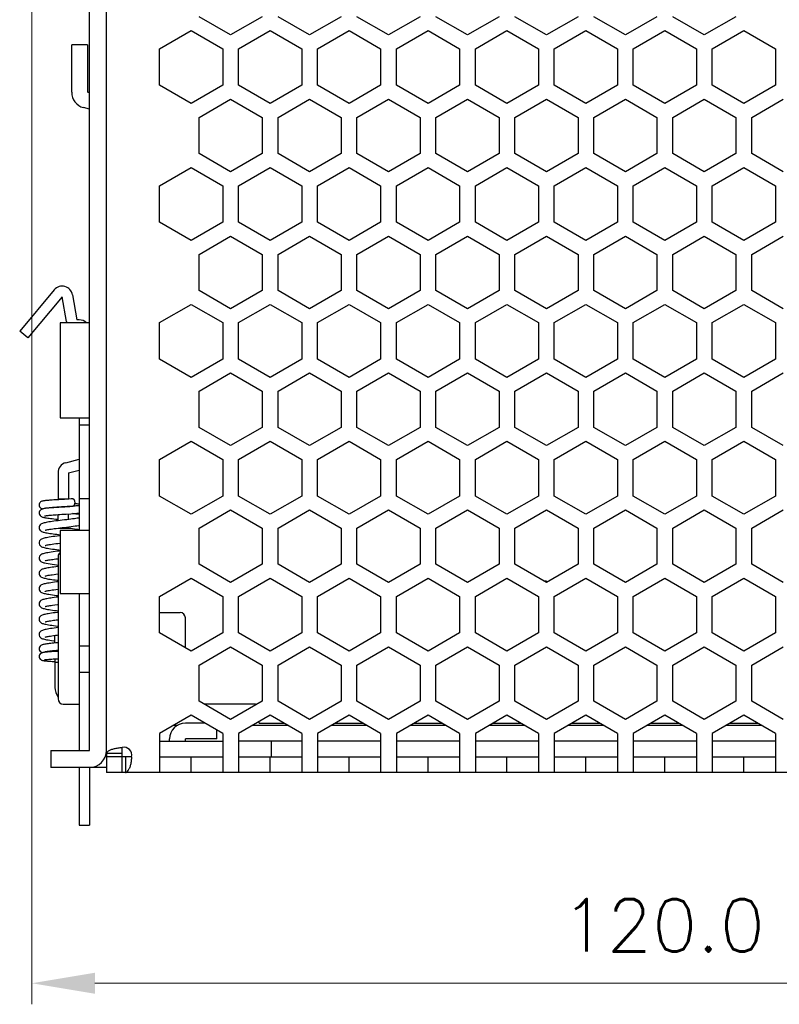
# Model space of a CAD drawing. Header units: millimetres. Extents: x 0 to 420, y 0 to 297.
# Tile 2 of 6: x 149 to 221, y 66 to 159. Entities that reach past the tile are written whole.
import ezdxf

# ---------------------------------------------------------------- set-up
doc = ezdxf.new("R2010")
doc.units = ezdxf.units.MM
doc.layers.get('Defpoints').update_dxf_attribs({"linetype": 'CONTINUOUS', "lineweight": 13})
doc.layers.add('Dimension', color=2, linetype='CONTINUOUS', lineweight=9)
doc.layers.add('Line', color=3, linetype='CONTINUOUS', lineweight=25)
doc.styles.get("Standard").update_dxf_attribs({"font": 'romans.shx'})
doc.dimstyles.new('yutana', dxfattribs={"dimtxt": 3.5, "dimasz": 3, "dimexe": 1, "dimexo": 0.6, "dimgap": 1.5, "dimtad": 1, "dimdec": 1, "dimzin": 0, "dimdsep": 46, "dimtxsty": 'Standard', "dimcen": 0, "dimadec": 0, "dimazin": 0, "dimtp": 0.01, "dimtm": 0.01, "dimtfac": 1, "dimtdec": 1, "dimtmove": 0, "dimatfit": 3, "dimfxl": 1, "dimtolj": 1, "dimtzin": 0, "dimlwd": 0, "dimlwe": 0, "dimarcsym": 0})

# ---------------------------------------------------------------- blocks, each defined once
blk = doc.blocks.new('*D5')
at = {"layer": 'Defpoints', "color": 0, "ltscale": 5}
for p in [(150, 164.7), (270, 105.5), (270, 68)]:
    blk.add_point(p, dxfattribs=at)
at = {"layer": 'Dimension', "color": 0, "lineweight": 0, "ltscale": 5}
for p, q in [((150, 163.5), (150, 66)), ((270, 104.3), (270, 66)), ((156, 68), (264, 68))]:
    blk.add_line(p, q, dxfattribs=at)
at = {"layer": 'Dimension', "color": 0, "ltscale": 5}
for points in [[(156, 69), (156, 67), (150, 68)], [(264, 69), (264, 67), (270, 68)]]:
    blk.add_solid(points, dxfattribs=at)
at = {"layer": 'Dimension', "color": 0, "ltscale": 5, "insert": (210, 73.5), "char_height": 5, "attachment_point": 5}
blk.add_mtext('\\A1;120.0', dxfattribs=at)

msp = doc.modelspace()

# ---------------------------------------------------------------- linework, layer by layer
at = {"layer": 'Line', "color": 7}
for p, q in [((157.1, 90.1), (157.1, 209)), ((155.5, 90.1), (155.5, 166)), ((168.9, 158.05), (165.9, 159.782)), ((171.9, 159.782), (168.9, 158.05)), ((176.4, 158.05), (173.4, 159.782)), ((179.4, 159.782), (176.4, 158.05)), ((183.9, 158.05), (180.9, 159.782)), ((186.9, 159.782), (183.9, 158.05)), ((191.4, 158.05), (188.4, 159.782)), ((194.4, 159.782), (191.4, 158.05)), ((198.9, 158.05), (195.9, 159.782)), ((201.9, 159.782), (198.9, 158.05)), ((206.4, 158.05), (203.4, 159.782)), ((209.4, 159.782), (206.4, 158.05)), ((213.9, 158.05), (210.9, 159.782)), ((216.9, 159.782), (213.9, 158.05)), ((162.15, 156.732), (165.15, 158.464)), ((165.15, 158.464), (168.15, 156.732)), ((169.65, 156.732), (172.65, 158.464)), ((172.65, 158.464), (175.65, 156.732)), ((177.15, 156.732), (180.15, 158.464)), ((180.15, 158.464), (183.15, 156.732)), ((184.65, 156.732), (187.65, 158.464)), ((187.65, 158.464), (190.65, 156.732)), ((192.15, 156.732), (195.15, 158.464)), ((195.15, 158.464), (198.15, 156.732)), ((199.65, 156.732), (202.65, 158.464)), ((202.65, 158.464), (205.65, 156.732)), ((207.15, 156.732), (210.15, 158.464)), ((210.15, 158.464), (213.15, 156.732)), ((214.65, 156.732), (217.65, 158.464)), ((217.65, 158.464), (220.65, 156.732)), ((155.299, 157.104), (153.799, 157.104)), ((153.799, 152.604), (153.799, 157.104)), ((155.299, 157.104), (155.299, 152.604)), ((162.15, 153.268), (162.15, 156.732)), ((168.15, 156.732), (168.15, 153.268)), ((169.65, 153.268), (169.65, 156.732)), ((175.65, 156.732), (175.65, 153.268)), ((177.15, 153.268), (177.15, 156.732)), ((183.15, 156.732), (183.15, 153.268)), ((184.65, 153.268), (184.65, 156.732)), ((190.65, 156.732), (190.65, 153.268)), ((192.15, 153.268), (192.15, 156.732)), ((198.15, 156.732), (198.15, 153.268)), ((199.65, 153.268), (199.65, 156.732)), ((205.65, 156.732), (205.65, 153.268)), ((207.15, 153.268), (207.15, 156.732)), ((213.15, 156.732), (213.15, 153.268)), ((214.65, 153.268), (214.65, 156.732)), ((220.65, 156.732), (220.65, 153.268)), ((155.5, 152.551), (155.299, 152.604)), ((165.15, 151.536), (162.15, 153.268)), ((168.15, 153.268), (165.15, 151.536)), ((172.65, 151.536), (169.65, 153.268)), ((175.65, 153.268), (172.65, 151.536)), ((180.15, 151.536), (177.15, 153.268)), ((183.15, 153.268), (180.15, 151.536)), ((187.65, 151.536), (184.65, 153.268)), ((190.65, 153.268), (187.65, 151.536)), ((195.15, 151.536), (192.15, 153.268)), ((198.15, 153.268), (195.15, 151.536)), ((202.65, 151.536), (199.65, 153.268)), ((205.65, 153.268), (202.65, 151.536)), ((210.15, 151.536), (207.15, 153.268)), ((213.15, 153.268), (210.15, 151.536)), ((217.65, 151.536), (214.65, 153.268)), ((220.65, 153.268), (217.65, 151.536)), ((165.9, 150.218), (168.9, 151.95)), ((168.9, 151.95), (171.9, 150.218)), ((173.4, 150.218), (176.4, 151.95)), ((176.4, 151.95), (179.4, 150.218)), ((180.9, 150.218), (183.9, 151.95)), ((183.9, 151.95), (186.9, 150.218)), ((188.4, 150.218), (191.4, 151.95)), ((191.4, 151.95), (194.4, 150.218)), ((195.9, 150.218), (198.9, 151.95)), ((198.9, 151.95), (201.9, 150.218)), ((203.4, 150.218), (206.4, 151.95)), ((206.4, 151.95), (209.4, 150.218)), ((210.9, 150.218), (213.9, 151.95)), ((213.9, 151.95), (216.9, 150.218)), ((218.4, 150.218), (221.4, 151.95)), ((155.5, 150.998), (154.911, 151.155)), ((165.9, 146.782), (165.9, 150.218)), ((171.9, 150.218), (171.9, 146.782)), ((173.4, 146.782), (173.4, 150.218)), ((179.4, 150.218), (179.4, 146.782)), ((180.9, 146.782), (180.9, 150.218)), ((186.9, 150.218), (186.9, 146.782)), ((188.4, 146.782), (188.4, 150.218)), ((194.4, 150.218), (194.4, 146.782)), ((195.9, 146.782), (195.9, 150.218)), ((201.9, 150.218), (201.9, 146.782)), ((203.4, 146.782), (203.4, 150.218)), ((209.4, 150.218), (209.4, 146.782)), ((210.9, 146.782), (210.9, 150.218)), ((216.9, 150.218), (216.9, 146.782)), ((218.4, 146.782), (218.4, 150.218)), ((168.9, 145.05), (165.9, 146.782)), ((171.9, 146.782), (168.9, 145.05)), ((176.4, 145.05), (173.4, 146.782)), ((179.4, 146.782), (176.4, 145.05)), ((183.9, 145.05), (180.9, 146.782)), ((186.9, 146.782), (183.9, 145.05)), ((191.4, 145.05), (188.4, 146.782)), ((194.4, 146.782), (191.4, 145.05)), ((198.9, 145.05), (195.9, 146.782)), ((201.9, 146.782), (198.9, 145.05)), ((206.4, 145.05), (203.4, 146.782)), ((209.4, 146.782), (206.4, 145.05)), ((213.9, 145.05), (210.9, 146.782)), ((216.9, 146.782), (213.9, 145.05)), ((221.4, 145.05), (218.4, 146.782)), ((162.15, 143.732), (165.15, 145.464)), ((165.15, 145.464), (168.15, 143.732)), ((169.65, 143.732), (172.65, 145.464)), ((172.65, 145.464), (175.65, 143.732)), ((177.15, 143.732), (180.15, 145.464)), ((180.15, 145.464), (183.15, 143.732)), ((184.65, 143.732), (187.65, 145.464)), ((187.65, 145.464), (190.65, 143.732)), ((192.15, 143.732), (195.15, 145.464)), ((195.15, 145.464), (198.15, 143.732)), ((199.65, 143.732), (202.65, 145.464)), ((202.65, 145.464), (205.65, 143.732)), ((207.15, 143.732), (210.15, 145.464)), ((210.15, 145.464), (213.15, 143.732)), ((214.65, 143.732), (217.65, 145.464)), ((217.65, 145.464), (220.65, 143.732)), ((162.15, 140.268), (162.15, 143.732)), ((168.15, 143.732), (168.15, 140.268)), ((169.65, 140.268), (169.65, 143.732)), ((175.65, 143.732), (175.65, 140.268)), ((177.15, 140.268), (177.15, 143.732)), ((183.15, 143.732), (183.15, 140.268)), ((184.65, 140.268), (184.65, 143.732)), ((190.65, 143.732), (190.65, 140.268)), ((192.15, 140.268), (192.15, 143.732)), ((198.15, 143.732), (198.15, 140.268)), ((199.65, 140.268), (199.65, 143.732)), ((205.65, 143.732), (205.65, 140.268)), ((207.15, 140.268), (207.15, 143.732)), ((213.15, 143.732), (213.15, 140.268)), ((214.65, 140.268), (214.65, 143.732)), ((220.65, 143.732), (220.65, 140.268)), ((165.15, 138.536), (162.15, 140.268)), ((168.15, 140.268), (165.15, 138.536)), ((172.65, 138.536), (169.65, 140.268)), ((175.65, 140.268), (172.65, 138.536)), ((180.15, 138.536), (177.15, 140.268)), ((183.15, 140.268), (180.15, 138.536)), ((187.65, 138.536), (184.65, 140.268)), ((190.65, 140.268), (187.65, 138.536)), ((195.15, 138.536), (192.15, 140.268)), ((198.15, 140.268), (195.15, 138.536)), ((202.65, 138.536), (199.65, 140.268)), ((205.65, 140.268), (202.65, 138.536)), ((210.15, 138.536), (207.15, 140.268)), ((213.15, 140.268), (210.15, 138.536)), ((217.65, 138.536), (214.65, 140.268)), ((220.65, 140.268), (217.65, 138.536)), ((165.9, 137.218), (168.9, 138.95)), ((168.9, 138.95), (171.9, 137.218)), ((173.4, 137.218), (176.4, 138.95)), ((176.4, 138.95), (179.4, 137.218)), ((180.9, 137.218), (183.9, 138.95)), ((183.9, 138.95), (186.9, 137.218)), ((188.4, 137.218), (191.4, 138.95)), ((191.4, 138.95), (194.4, 137.218)), ((195.9, 137.218), (198.9, 138.95)), ((198.9, 138.95), (201.9, 137.218)), ((203.4, 137.218), (206.4, 138.95)), ((206.4, 138.95), (209.4, 137.218)), ((210.9, 137.218), (213.9, 138.95)), ((213.9, 138.95), (216.9, 137.218)), ((218.4, 137.218), (221.4, 138.95)), ((165.9, 133.782), (165.9, 137.218)), ((171.9, 137.218), (171.9, 133.782)), ((173.4, 133.782), (173.4, 137.218)), ((179.4, 137.218), (179.4, 133.782)), ((180.9, 133.782), (180.9, 137.218)), ((186.9, 137.218), (186.9, 133.782)), ((188.4, 133.782), (188.4, 137.218)), ((194.4, 137.218), (194.4, 133.782)), ((195.9, 133.782), (195.9, 137.218)), ((201.9, 137.218), (201.9, 133.782)), ((203.4, 133.782), (203.4, 137.218)), ((209.4, 137.218), (209.4, 133.782)), ((210.9, 133.782), (210.9, 137.218)), ((216.9, 137.218), (216.9, 133.782)), ((218.4, 133.782), (218.4, 137.218)), ((152.13, 133.839), (148.856, 129.937)), ((168.9, 132.05), (165.9, 133.782)), ((171.9, 133.782), (168.9, 132.05)), ((176.4, 132.05), (173.4, 133.782)), ((179.4, 133.782), (176.4, 132.05)), ((183.9, 132.05), (180.9, 133.782)), ((186.9, 133.782), (183.9, 132.05)), ((191.4, 132.05), (188.4, 133.782)), ((194.4, 133.782), (191.4, 132.05)), ((198.9, 132.05), (195.9, 133.782)), ((201.9, 133.782), (198.9, 132.05)), ((206.4, 132.05), (203.4, 133.782)), ((209.4, 133.782), (206.4, 132.05)), ((213.9, 132.05), (210.9, 133.782)), ((216.9, 133.782), (213.9, 132.05)), ((221.4, 132.05), (218.4, 133.782)), ((152.896, 133.197), (149.622, 129.294)), ((153.314, 130.826), (152.896, 133.197)), ((153.881, 133.37), (154.299, 131)), ((162.15, 130.732), (165.15, 132.464)), ((165.15, 132.464), (168.15, 130.732)), ((169.65, 130.732), (172.65, 132.464)), ((172.65, 132.464), (175.65, 130.732)), ((177.15, 130.732), (180.15, 132.464)), ((180.15, 132.464), (183.15, 130.732)), ((184.65, 130.732), (187.65, 132.464)), ((187.65, 132.464), (190.65, 130.732)), ((192.15, 130.732), (195.15, 132.464)), ((195.15, 132.464), (198.15, 130.732)), ((199.65, 130.732), (202.65, 132.464)), ((202.65, 132.464), (205.65, 130.732)), ((207.15, 130.732), (210.15, 132.464)), ((210.15, 132.464), (213.15, 130.732)), ((214.65, 130.732), (217.65, 132.464)), ((217.65, 132.464), (220.65, 130.732)), ((154.5, 131), (154.299, 131)), ((155.5, 130.7), (152.7, 130.7)), ((152.7, 130.7), (152.7, 121.7)), ((162.15, 127.268), (162.15, 130.732)), ((168.15, 130.732), (168.15, 127.268)), ((169.65, 127.268), (169.65, 130.732)), ((175.65, 130.732), (175.65, 127.268)), ((177.15, 127.268), (177.15, 130.732)), ((183.15, 130.732), (183.15, 127.268)), ((184.65, 127.268), (184.65, 130.732)), ((190.65, 130.732), (190.65, 127.268)), ((192.15, 127.268), (192.15, 130.732)), ((198.15, 130.732), (198.15, 127.268)), ((199.65, 127.268), (199.65, 130.732)), ((205.65, 130.732), (205.65, 127.268)), ((207.15, 127.268), (207.15, 130.732)), ((213.15, 130.732), (213.15, 127.268)), ((214.65, 127.268), (214.65, 130.732)), ((220.65, 130.732), (220.65, 127.268)), ((149.622, 129.294), (148.856, 129.937)), ((165.15, 125.536), (162.15, 127.268)), ((168.15, 127.268), (165.15, 125.536)), ((172.65, 125.536), (169.65, 127.268)), ((175.65, 127.268), (172.65, 125.536)), ((180.15, 125.536), (177.15, 127.268)), ((183.15, 127.268), (180.15, 125.536)), ((187.65, 125.536), (184.65, 127.268)), ((190.65, 127.268), (187.65, 125.536)), ((195.15, 125.536), (192.15, 127.268)), ((198.15, 127.268), (195.15, 125.536)), ((202.65, 125.536), (199.65, 127.268)), ((205.65, 127.268), (202.65, 125.536)), ((210.15, 125.536), (207.15, 127.268)), ((213.15, 127.268), (210.15, 125.536)), ((217.65, 125.536), (214.65, 127.268)), ((220.65, 127.268), (217.65, 125.536)), ((165.9, 124.218), (168.9, 125.95)), ((168.9, 125.95), (171.9, 124.218)), ((173.4, 124.218), (176.4, 125.95)), ((176.4, 125.95), (179.4, 124.218)), ((180.9, 124.218), (183.9, 125.95)), ((183.9, 125.95), (186.9, 124.218)), ((188.4, 124.218), (191.4, 125.95)), ((191.4, 125.95), (194.4, 124.218)), ((195.9, 124.218), (198.9, 125.95)), ((198.9, 125.95), (201.9, 124.218)), ((203.4, 124.218), (206.4, 125.95)), ((206.4, 125.95), (209.4, 124.218)), ((210.9, 124.218), (213.9, 125.95)), ((213.9, 125.95), (216.9, 124.218)), ((218.4, 124.218), (221.4, 125.95)), ((165.9, 120.782), (165.9, 124.218)), ((171.9, 124.218), (171.9, 120.782)), ((173.4, 120.782), (173.4, 124.218)), ((179.4, 124.218), (179.4, 120.782)), ((180.9, 120.782), (180.9, 124.218)), ((186.9, 124.218), (186.9, 120.782)), ((188.4, 120.782), (188.4, 124.218)), ((194.4, 124.218), (194.4, 120.782)), ((195.9, 120.782), (195.9, 124.218)), ((201.9, 124.218), (201.9, 120.782)), ((203.4, 120.782), (203.4, 124.218)), ((209.4, 124.218), (209.4, 120.782)), ((210.9, 120.782), (210.9, 124.218)), ((216.9, 124.218), (216.9, 120.782)), ((218.4, 120.782), (218.4, 124.218)), ((152.7, 121.7), (155.5, 121.7)), ((154.5, 121.7), (154.5, 111)), ((155.5, 121), (154.5, 121)), ((168.9, 119.05), (165.9, 120.782)), ((171.9, 120.782), (168.9, 119.05)), ((176.4, 119.05), (173.4, 120.782)), ((179.4, 120.782), (176.4, 119.05)), ((183.9, 119.05), (180.9, 120.782)), ((186.9, 120.782), (183.9, 119.05)), ((191.4, 119.05), (188.4, 120.782)), ((194.4, 120.782), (191.4, 119.05)), ((198.9, 119.05), (195.9, 120.782)), ((201.9, 120.782), (198.9, 119.05)), ((206.4, 119.05), (203.4, 120.782)), ((209.4, 120.782), (206.4, 119.05)), ((213.9, 119.05), (210.9, 120.782)), ((216.9, 120.782), (213.9, 119.05)), ((221.4, 119.05), (218.4, 120.782)), ((162.15, 117.732), (165.15, 119.464)), ((165.15, 119.464), (168.15, 117.732)), ((169.65, 117.732), (172.65, 119.464)), ((172.65, 119.464), (175.65, 117.732)), ((177.15, 117.732), (180.15, 119.464)), ((180.15, 119.464), (183.15, 117.732)), ((184.65, 117.732), (187.65, 119.464)), ((187.65, 119.464), (190.65, 117.732)), ((192.15, 117.732), (195.15, 119.464)), ((195.15, 119.464), (198.15, 117.732)), ((199.65, 117.732), (202.65, 119.464)), ((202.65, 119.464), (205.65, 117.732)), ((207.15, 117.732), (210.15, 119.464)), ((210.15, 119.464), (213.15, 117.732)), ((214.65, 117.732), (217.65, 119.464)), ((217.65, 119.464), (220.65, 117.732)), ((153.239, 117.429), (154.5, 117.767)), ((162.15, 114.268), (162.15, 117.732)), ((168.15, 117.732), (168.15, 114.268)), ((169.65, 114.268), (169.65, 117.732)), ((175.65, 117.732), (175.65, 114.268)), ((177.15, 114.268), (177.15, 117.732)), ((183.15, 117.732), (183.15, 114.268)), ((184.65, 114.268), (184.65, 117.732)), ((190.65, 117.732), (190.65, 114.268)), ((192.15, 114.268), (192.15, 117.732)), ((198.15, 117.732), (198.15, 114.268)), ((199.65, 114.268), (199.65, 117.732)), ((205.65, 117.732), (205.65, 114.268)), ((207.15, 114.268), (207.15, 117.732)), ((213.15, 117.732), (213.15, 114.268)), ((214.65, 114.268), (214.65, 117.732)), ((220.65, 117.732), (220.65, 114.268)), ((152.498, 116.464), (152.498, 113.916)), ((153.498, 116.464), (154.5, 116.732)), ((153.498, 116.464), (153.498, 113.974)), ((165.15, 112.536), (162.15, 114.268)), ((168.15, 114.268), (165.15, 112.536)), ((172.65, 112.536), (169.65, 114.268)), ((175.65, 114.268), (172.65, 112.536)), ((180.15, 112.536), (177.15, 114.268)), ((183.15, 114.268), (180.15, 112.536)), ((187.65, 112.536), (184.65, 114.268)), ((190.65, 114.268), (187.65, 112.536)), ((195.15, 112.536), (192.15, 114.268)), ((198.15, 114.268), (195.15, 112.536)), ((202.65, 112.536), (199.65, 114.268)), ((205.65, 114.268), (202.65, 112.536)), ((210.15, 112.536), (207.15, 114.268)), ((213.15, 114.268), (210.15, 112.536)), ((217.65, 112.536), (214.65, 114.268)), ((220.65, 114.268), (217.65, 112.536)), ((152.498, 114.001), (153.498, 114.001)), ((152.498, 113.208), (152.498, 113.216)), ((153.466, 113.272), (153.625, 113.282)), ((153.625, 113.282), (153.786, 113.291)), ((153.915, 113.3), (153.65, 113.283)), ((153.786, 113.291), (153.925, 113.3)), ((155.5, 114), (154.5, 114)), ((152.328, 112.496), (152.498, 112.508)), ((152.498, 111.921), (152.498, 112.508)), ((153.498, 112.041), (153.498, 112.573)), ((153.719, 112.587), (153.925, 112.6)), ((154.029, 112.578), (153.885, 112.598)), ((165.9, 111.218), (168.9, 112.95)), ((168.9, 112.95), (171.9, 111.218)), ((173.4, 111.218), (176.4, 112.95)), ((176.4, 112.95), (179.4, 111.218)), ((180.9, 111.218), (183.9, 112.95)), ((183.9, 112.95), (186.9, 111.218)), ((188.4, 111.218), (191.4, 112.95)), ((191.4, 112.95), (194.4, 111.218)), ((195.9, 111.218), (198.9, 112.95)), ((198.9, 112.95), (201.9, 111.218)), ((203.4, 111.218), (206.4, 112.95)), ((206.4, 112.95), (209.4, 111.218)), ((210.9, 111.218), (213.9, 112.95)), ((213.9, 112.95), (216.9, 111.218)), ((218.4, 111.218), (221.4, 112.95)), ((152.498, 111.921), (152.296, 111.896)), ((153.498, 111.34), (153.498, 111.201)), ((152.311, 111.197), (152.496, 111.22)), ((152.498, 111.201), (152.498, 111.221)), ((152.498, 111.201), (153.498, 111.201)), ((155.5, 111), (152.7, 111)), ((152.7, 111), (152.7, 105)), ((153.518, 111.194), (153.497, 111.196)), ((154.227, 111.1), (154.059, 111.124)), ((154.384, 111.076), (154.227, 111.1)), ((154.5, 111.056), (154.384, 111.076)), ((165.9, 107.782), (165.9, 111.218)), ((171.9, 111.218), (171.9, 107.782)), ((173.4, 107.782), (173.4, 111.218)), ((179.4, 111.218), (179.4, 107.782)), ((180.9, 107.782), (180.9, 111.218)), ((186.9, 111.218), (186.9, 107.782)), ((188.4, 107.782), (188.4, 111.218)), ((194.4, 111.218), (194.4, 107.782)), ((195.9, 107.782), (195.9, 111.218)), ((201.9, 111.218), (201.9, 107.782)), ((203.4, 107.782), (203.4, 111.218)), ((209.4, 111.218), (209.4, 107.782)), ((210.9, 107.782), (210.9, 111.218)), ((216.9, 111.218), (216.9, 107.782)), ((218.4, 107.782), (218.4, 111.218)), ((152.5, 108.5), (152.5, 95)), ((168.9, 106.05), (165.9, 107.782)), ((171.9, 107.782), (168.9, 106.05)), ((176.4, 106.05), (173.4, 107.782)), ((179.4, 107.782), (176.4, 106.05)), ((183.9, 106.05), (180.9, 107.782)), ((186.9, 107.782), (183.9, 106.05)), ((191.4, 106.05), (188.4, 107.782)), ((194.4, 107.782), (191.4, 106.05)), ((198.9, 106.05), (195.9, 107.782)), ((201.9, 107.782), (198.9, 106.05)), ((206.4, 106.05), (203.4, 107.782)), ((209.4, 107.782), (206.4, 106.05)), ((213.9, 106.05), (210.9, 107.782)), ((216.9, 107.782), (213.9, 106.05)), ((221.4, 106.05), (218.4, 107.782)), ((152.3, 106.846), (152.5, 106.871)), ((162.15, 104.732), (165.15, 106.464)), ((165.15, 106.464), (168.15, 104.732)), ((169.65, 104.732), (172.65, 106.464)), ((172.65, 106.464), (175.65, 104.732)), ((177.15, 104.732), (180.15, 106.464)), ((180.15, 106.464), (183.15, 104.732)), ((184.65, 104.732), (187.65, 106.464)), ((187.65, 106.464), (190.65, 104.732)), ((192.15, 104.732), (195.15, 106.464)), ((195.15, 106.464), (198.15, 104.732)), ((199.65, 104.732), (202.65, 106.464)), ((202.65, 106.464), (205.65, 104.732)), ((207.15, 104.732), (210.15, 106.464)), ((210.15, 106.464), (213.15, 104.732)), ((214.65, 104.732), (217.65, 106.464)), ((217.65, 106.464), (220.65, 104.732)), ((152.7, 105), (155.5, 105)), ((154.5, 105), (154.5, 90.1)), ((162.15, 101.268), (162.15, 104.732)), ((168.15, 104.732), (168.15, 101.268)), ((169.65, 101.268), (169.65, 104.732)), ((175.65, 104.732), (175.65, 101.268)), ((177.15, 101.268), (177.15, 104.732)), ((183.15, 104.732), (183.15, 101.268)), ((184.65, 101.268), (184.65, 104.732)), ((190.65, 104.732), (190.65, 101.268)), ((192.15, 101.268), (192.15, 104.732)), ((198.15, 104.732), (198.15, 101.268)), ((199.65, 101.268), (199.65, 104.732)), ((205.65, 104.732), (205.65, 101.268)), ((207.15, 101.268), (207.15, 104.732)), ((213.15, 104.732), (213.15, 101.268)), ((214.65, 101.268), (214.65, 104.732)), ((220.65, 104.732), (220.65, 101.268)), ((162.15, 103.2), (164.1, 103.2)), ((164.6, 99.853), (164.6, 102.7)), ((152.2, 100.311), (152.2, 101.033)), ((165.15, 99.536), (162.15, 101.268)), ((168.15, 101.268), (165.15, 99.536)), ((172.65, 99.536), (169.65, 101.268)), ((175.65, 101.268), (172.65, 99.536)), ((180.15, 99.536), (177.15, 101.268)), ((183.15, 101.268), (180.15, 99.536)), ((187.65, 99.536), (184.65, 101.268)), ((190.65, 101.268), (187.65, 99.536)), ((195.15, 99.536), (192.15, 101.268)), ((198.15, 101.268), (195.15, 99.536)), ((202.65, 99.536), (199.65, 101.268)), ((205.65, 101.268), (202.65, 99.536)), ((210.15, 99.536), (207.15, 101.268)), ((213.15, 101.268), (210.15, 99.536)), ((217.65, 99.536), (214.65, 101.268)), ((220.65, 101.268), (217.65, 99.536)), ((152.2, 99.503), (152.2, 99.61)), ((152.356, 99.627), (152.5, 99.642)), ((155.5, 100), (154.5, 100)), ((165.9, 98.218), (168.9, 99.95)), ((168.9, 99.95), (171.9, 98.218)), ((173.4, 98.218), (176.4, 99.95)), ((176.4, 99.95), (179.4, 98.218)), ((180.9, 98.218), (183.9, 99.95)), ((183.9, 99.95), (186.9, 98.218)), ((188.4, 98.218), (191.4, 99.95)), ((191.4, 99.95), (194.4, 98.218)), ((195.9, 98.218), (198.9, 99.95)), ((198.9, 99.95), (201.9, 98.218)), ((203.4, 98.218), (206.4, 99.95)), ((206.4, 99.95), (209.4, 98.218)), ((210.9, 98.218), (213.9, 99.95)), ((213.9, 99.95), (216.9, 98.218)), ((218.4, 98.218), (221.4, 99.95)), ((152.075, 98.555), (152.2, 98.547)), ((152.2, 98.803), (152.2, 96.1)), ((152.2, 98.5), (152.5, 98.5)), ((165.9, 94.782), (165.9, 98.218)), ((171.9, 98.218), (171.9, 94.782)), ((173.4, 94.782), (173.4, 98.218)), ((179.4, 98.218), (179.4, 94.782)), ((180.9, 94.782), (180.9, 98.218)), ((186.9, 98.218), (186.9, 94.782)), ((188.4, 94.782), (188.4, 98.218)), ((194.4, 98.218), (194.4, 94.782)), ((195.9, 94.782), (195.9, 98.218)), ((201.9, 98.218), (201.9, 94.782)), ((203.4, 94.782), (203.4, 98.218)), ((209.4, 98.218), (209.4, 94.782)), ((210.9, 94.782), (210.9, 98.218)), ((216.9, 98.218), (216.9, 94.782)), ((218.4, 94.782), (218.4, 98.218)), ((155.5, 97.5), (154.5, 97.5)), ((153, 94.5), (154.5, 94.5)), ((168.9, 93.05), (165.9, 94.782)), ((171.1, 94.5), (166.389, 94.5)), ((171.9, 94.782), (168.9, 93.05)), ((176.4, 93.05), (173.4, 94.782)), ((179.4, 94.782), (176.4, 93.05)), ((183.9, 93.05), (180.9, 94.782)), ((186.9, 94.782), (183.9, 93.05)), ((191.4, 93.05), (188.4, 94.782)), ((194.4, 94.782), (191.4, 93.05)), ((198.9, 93.05), (195.9, 94.782)), ((201.9, 94.782), (198.9, 93.05)), ((206.4, 93.05), (203.4, 94.782)), ((209.4, 94.782), (206.4, 93.05)), ((213.9, 93.05), (210.9, 94.782)), ((216.9, 94.782), (213.9, 93.05)), ((221.4, 93.05), (218.4, 94.782)), ((165.15, 93.451), (162.15, 91.719)), ((166.45, 92.7), (164.6, 92.7)), ((168.15, 91.719), (165.15, 93.451)), ((172.65, 93.451), (169.65, 91.719)), ((171.6, 92.7), (171.6, 92.844)), ((171.6, 92.7), (173.95, 92.7)), ((175.65, 91.719), (172.65, 93.451)), ((180.15, 93.451), (177.15, 91.719)), ((178.85, 92.7), (181.45, 92.7)), ((183.15, 91.719), (180.15, 93.451)), ((187.65, 93.451), (184.65, 91.719)), ((186.35, 92.7), (188.95, 92.7)), ((190.65, 91.719), (187.65, 93.451)), ((195.15, 93.451), (192.15, 91.719)), ((193.85, 92.7), (196.45, 92.7)), ((198.15, 91.719), (195.15, 93.451)), ((202.65, 93.451), (199.65, 91.719)), ((201.35, 92.7), (203.95, 92.7)), ((205.65, 91.719), (202.65, 93.451)), ((210.15, 93.451), (207.15, 91.719)), ((208.85, 92.7), (211.45, 92.7)), ((213.15, 91.719), (210.15, 93.451)), ((217.65, 93.451), (214.65, 91.719)), ((216.35, 92.7), (218.95, 92.7)), ((220.65, 91.719), (217.65, 93.451)), ((162.15, 91.719), (162.15, 88)), ((163.503, 92.5), (163.888, 92.5)), ((167.6, 91.2), (167.6, 92.036)), ((168.15, 91.719), (168.15, 88)), ((169.65, 91.719), (169.65, 88)), ((171.003, 92.5), (174.297, 92.5)), ((175.65, 91.719), (175.65, 88)), ((177.15, 91.719), (177.15, 88)), ((178.503, 92.5), (181.797, 92.5)), ((183.15, 91.719), (183.15, 88)), ((184.65, 91.719), (184.65, 88)), ((186.003, 92.5), (189.297, 92.5)), ((190.65, 91.719), (190.65, 88)), ((192.15, 91.719), (192.15, 88)), ((193.503, 92.5), (196.797, 92.5)), ((198.15, 91.719), (198.15, 88)), ((199.65, 91.719), (199.65, 88)), ((201.003, 92.5), (204.297, 92.5)), ((205.65, 91.719), (205.65, 88)), ((207.15, 91.719), (207.15, 88)), ((208.503, 92.5), (211.797, 92.5)), ((213.15, 91.719), (213.15, 88)), ((214.65, 91.719), (214.65, 88)), ((216.003, 92.5), (219.297, 92.5)), ((220.65, 91.719), (220.65, 88)), ((162.15, 91), (168.15, 91)), ((163.1, 91), (163.1, 91.2)), ((167.6, 91.2), (164.6, 91.2)), ((164.6, 91), (164.6, 91.2)), ((175.65, 91), (169.65, 91)), ((172.779, 89.5), (172.779, 91)), ((183.15, 91), (177.15, 91)), ((190.65, 91), (184.65, 91)), ((198.15, 91), (192.15, 91)), ((205.65, 91), (199.65, 91)), ((213.15, 91), (207.15, 91)), ((220.65, 91), (214.65, 91)), ((151.8, 90.1), (155.5, 90.1)), ((151.8, 90.1), (151.8, 88.5)), ((158.6, 89.811), (157.1, 89.811)), ((157.1, 89.811), (157.1, 88)), ((158.6, 89.5), (158.6, 90.389)), ((159.489, 89.5), (157.1, 89.5)), ((158.6, 88), (158.6, 89.5)), ((158.911, 89.5), (158.911, 88)), ((162.15, 89.5), (168.15, 89.5)), ((165.15, 88), (165.15, 89.5)), ((169.65, 89.5), (175.65, 89.5)), ((172.65, 88), (172.65, 89.5)), ((177.15, 89.5), (183.15, 89.5)), ((180.15, 88), (180.15, 89.5)), ((184.65, 89.5), (190.65, 89.5)), ((187.65, 88), (187.65, 89.5)), ((192.15, 89.5), (198.15, 89.5)), ((195.15, 88), (195.15, 89.5)), ((199.65, 89.5), (205.65, 89.5)), ((202.65, 88), (202.65, 89.5)), ((207.15, 89.5), (213.15, 89.5)), ((210.15, 88), (210.15, 89.5)), ((214.65, 89.5), (220.65, 89.5)), ((217.65, 88), (217.65, 89.5)), ((157.1, 88.5), (151.8, 88.5)), ((154.5, 88.5), (154.5, 83)), ((155.5, 88.5), (155.5, 83)), ((247.9, 88), (157.1, 88)), ((154.5, 83), (155.5, 83))]:
    msp.add_line(p, q, dxfattribs=at)
for points in [[(152.574, 113.921), (152.405, 113.911), (152.245, 113.901), (152.094, 113.892), (151.952, 113.882), (151.82, 113.873), (151.698, 113.864), (151.585, 113.855), (151.483, 113.847), (151.39, 113.838), (151.306, 113.83), (151.232, 113.821), (151.167, 113.813), (151.11, 113.804), (151.059, 113.794), (151.012, 113.784), (150.965, 113.769), (150.911, 113.747), (150.849, 113.71), (150.787, 113.654), (150.737, 113.578), (150.707, 113.49), (150.7, 113.42)], [(150.7, 113.42), (150.709, 113.343), (150.742, 113.253), (150.794, 113.179), (150.855, 113.125), (150.917, 113.09), (150.971, 113.069), (151.02, 113.055), (151.055, 113.047)], [(151.186, 113.107), (151.185, 113.107), (151.187, 113.107), (151.201, 113.11), (151.226, 113.115), (151.259, 113.12), (151.3, 113.125), (151.349, 113.131), (151.405, 113.137), (151.468, 113.144), (151.538, 113.15), (151.615, 113.157), (151.698, 113.163), (151.788, 113.17), (151.884, 113.177), (151.986, 113.184), (152.094, 113.191), (152.208, 113.199), (152.328, 113.206), (152.454, 113.214)], [(152.603, 113.215), (152.379, 113.2), (152.172, 113.184), (151.982, 113.169), (151.809, 113.153), (151.653, 113.138), (151.513, 113.123), (151.391, 113.108), (151.285, 113.093), (151.194, 113.078)], [(152.454, 113.214), (152.585, 113.221), (152.721, 113.229), (152.861, 113.237), (153.007, 113.246), (153.156, 113.254), (153.309, 113.263), (153.466, 113.272)], [(153.526, 113.976), (153.323, 113.964), (153.126, 113.952), (152.935, 113.942), (152.751, 113.931), (152.574, 113.921)], [(153.65, 113.283), (153.369, 113.265), (153.099, 113.248), (152.844, 113.232), (152.603, 113.215)], [(153.915, 114), (153.731, 113.988), (153.526, 113.976)], [(154.5, 113.344), (154.451, 113.34), (154.376, 113.333), (154.294, 113.327), (154.204, 113.32), (154.107, 113.313), (154.003, 113.306), (153.925, 113.3)], [(154.5, 113.498), (154.418, 113.505), (154.303, 113.514), (154.176, 113.523), (154.074, 113.53)], [(151.194, 113.078), (151.117, 113.062), (151.048, 113.045), (150.985, 113.025), (150.921, 112.998), (150.855, 112.958), (150.791, 112.9), (150.739, 112.82), (150.707, 112.728), (150.7, 112.658)], [(150.7, 112.658), (150.706, 112.591), (150.738, 112.498), (150.79, 112.418), (150.852, 112.36), (150.914, 112.321), (150.973, 112.294), (151.03, 112.274), (151.09, 112.257), (151.156, 112.241), (151.232, 112.225), (151.318, 112.209), (151.417, 112.193), (151.529, 112.176), (151.654, 112.158), (151.792, 112.14), (151.943, 112.122), (152.106, 112.103), (152.283, 112.082), (152.474, 112.061), (152.498, 112.058)], [(151.226, 112.372), (151.224, 112.371), (151.225, 112.371), (151.245, 112.376), (151.279, 112.384), (151.327, 112.393), (151.388, 112.403), (151.463, 112.414), (151.551, 112.425), (151.651, 112.436), (151.764, 112.448), (151.888, 112.46), (152.023, 112.471), (152.17, 112.483), (152.328, 112.496)], [(152.498, 112.508), (152.678, 112.52), (152.868, 112.533), (153.068, 112.546), (153.277, 112.559), (153.719, 112.587)], [(153.925, 112.6), (154.033, 112.607), (154.162, 112.616), (154.286, 112.625), (154.402, 112.634), (154.5, 112.642)], [(154.5, 112.506), (154.499, 112.507), (154.356, 112.53), (154.199, 112.554), (154.029, 112.578)], [(150.944, 111.632), (150.874, 111.59), (150.807, 111.532), (150.747, 111.449), (150.709, 111.347), (150.7, 111.268)], [(150.7, 111.268), (150.71, 111.185), (150.747, 111.088), (150.803, 111.009), (150.869, 110.95), (150.938, 110.908), (151.009, 110.876), (151.083, 110.85), (151.163, 110.826), (151.252, 110.804), (151.353, 110.783), (151.465, 110.761), (151.59, 110.74), (151.728, 110.718), (151.877, 110.696), (152.036, 110.674), (152.204, 110.652), (152.377, 110.631), (152.554, 110.609), (152.7, 110.591)], [(152.296, 111.896), (152.109, 111.872), (151.933, 111.848), (151.771, 111.825), (151.622, 111.802), (151.488, 111.779), (151.369, 111.757), (151.263, 111.735), (151.171, 111.712), (151.089, 111.689), (151.015, 111.663), (150.944, 111.632)], [(152.496, 111.22), (152.684, 111.243), (152.888, 111.268), (153.099, 111.293), (153.314, 111.318)], [(153.523, 112.044), (153.323, 112.019), (153.116, 111.995), (152.906, 111.97), (152.697, 111.945), (152.498, 111.921)], [(153.314, 111.318), (153.528, 111.344), (153.736, 111.37), (153.935, 111.396), (154.122, 111.421), (154.294, 111.447), (154.45, 111.472), (154.5, 111.481)], [(154.5, 112.187), (154.435, 112.175), (154.323, 112.155), (154.195, 112.134), (154.05, 112.113), (153.889, 112.091), (153.713, 112.068), (153.523, 112.044)], [(152.7, 110.495), (152.617, 110.485), (152.402, 110.459), (152.199, 110.434), (152.009, 110.409), (151.833, 110.384), (151.671, 110.36), (151.526, 110.336), (151.396, 110.312), (151.282, 110.289), (151.182, 110.265), (151.094, 110.24), (151.015, 110.213), (150.942, 110.181), (150.872, 110.138), (150.804, 110.079), (150.746, 109.997), (150.709, 109.897), (150.7, 109.818)], [(151.264, 111.014), (151.265, 111.014), (151.284, 111.022), (151.32, 111.033), (151.373, 111.047), (151.44, 111.062), (151.522, 111.079), (151.618, 111.096), (151.728, 111.115), (151.853, 111.134), (151.992, 111.155), (152.145, 111.175), (152.311, 111.197)], [(154.059, 111.124), (153.884, 111.148), (153.703, 111.171), (153.518, 111.194)], [(150.7, 109.818), (150.708, 109.743), (150.745, 109.641), (150.804, 109.557), (150.872, 109.498), (150.942, 109.456), (151.013, 109.424), (151.087, 109.398), (151.17, 109.375), (151.264, 109.352), (151.372, 109.329), (151.494, 109.306), (151.633, 109.283), (151.79, 109.259), (151.966, 109.234), (152.161, 109.208), (152.369, 109.182), (152.585, 109.155), (152.7, 109.141)], [(151.263, 109.564), (151.264, 109.564), (151.285, 109.572), (151.326, 109.584), (151.386, 109.6), (151.463, 109.617), (151.558, 109.636), (151.669, 109.655), (151.797, 109.676), (151.941, 109.697), (152.102, 109.72), (152.277, 109.743), (152.467, 109.767), (152.671, 109.792), (152.7, 109.795)], [(152.7, 109.045), (152.663, 109.041), (152.45, 109.015), (152.238, 108.989), (152.036, 108.962), (151.848, 108.936), (151.68, 108.911), (151.531, 108.887), (151.401, 108.863), (151.286, 108.84), (151.186, 108.816), (151.097, 108.791), (151.019, 108.765), (150.946, 108.733), (150.874, 108.69), (150.805, 108.63), (150.745, 108.546), (150.708, 108.444), (150.7, 108.368)], [(150.7, 108.368), (150.708, 108.294), (150.744, 108.193), (150.801, 108.111), (150.868, 108.051), (150.936, 108.009), (151.006, 107.977), (151.08, 107.951), (151.162, 107.927), (151.241, 107.907)], [(152.5, 107.571), (152.464, 107.567), (152.278, 107.544), (152.102, 107.521), (151.939, 107.499), (151.789, 107.478), (151.652, 107.457), (151.528, 107.436), (151.416, 107.416), (151.315, 107.396), (151.225, 107.376), (151.144, 107.355), (151.069, 107.332), (151, 107.307), (150.934, 107.276), (150.868, 107.235), (150.802, 107.177), (150.744, 107.095), (150.708, 106.995), (150.7, 106.918)], [(151.241, 107.907), (151.38, 107.877), (151.553, 107.846), (151.742, 107.816), (151.944, 107.787), (152.154, 107.759), (152.368, 107.732), (152.5, 107.716)], [(151.263, 108.114), (151.264, 108.114), (151.284, 108.122), (151.324, 108.134), (151.38, 108.148), (151.451, 108.164), (151.536, 108.182), (151.634, 108.199), (151.745, 108.218), (151.866, 108.236), (151.997, 108.255), (152.138, 108.275), (152.29, 108.294), (152.451, 108.315), (152.5, 108.321)], [(150.7, 106.918), (150.708, 106.845), (150.744, 106.743), (150.803, 106.658), (150.872, 106.598), (150.943, 106.556), (151.014, 106.524), (151.088, 106.498), (151.169, 106.475), (151.261, 106.452), (151.364, 106.431), (151.48, 106.409), (151.608, 106.387), (151.748, 106.365), (151.897, 106.343), (152.057, 106.322), (152.229, 106.299), (152.414, 106.276), (152.5, 106.266)], [(151.263, 106.664), (151.265, 106.664), (151.285, 106.672), (151.327, 106.685), (151.387, 106.7), (151.465, 106.718), (151.561, 106.736), (151.675, 106.756), (151.805, 106.777), (151.953, 106.799), (152.118, 106.822), (152.3, 106.846)], [(152.5, 106.121), (152.363, 106.104), (152.16, 106.079), (151.972, 106.054), (151.8, 106.029), (151.645, 106.006), (151.506, 105.982), (151.382, 105.96), (151.272, 105.937), (151.175, 105.913), (151.089, 105.889), (151.013, 105.862), (150.941, 105.83), (150.872, 105.788), (150.805, 105.73), (150.746, 105.648), (150.709, 105.547), (150.7, 105.468)], [(150.7, 105.468), (150.707, 105.396), (150.743, 105.296), (150.8, 105.212), (150.868, 105.151), (150.938, 105.108), (151.009, 105.076), (151.084, 105.049), (151.168, 105.025), (151.263, 105.002), (151.371, 104.979), (151.494, 104.956), (151.634, 104.933), (151.792, 104.909), (151.969, 104.883), (152.162, 104.858), (152.366, 104.832), (152.5, 104.816)], [(151.267, 105.216), (151.265, 105.215), (151.266, 105.215), (151.289, 105.223), (151.332, 105.236), (151.394, 105.252), (151.473, 105.269), (151.569, 105.288), (151.681, 105.307), (151.809, 105.328), (151.954, 105.349), (152.115, 105.372), (152.293, 105.395), (152.488, 105.419), (152.5, 105.421)], [(151.94, 104.599), (151.815, 104.581), (151.676, 104.561), (151.548, 104.54), (151.431, 104.519), (151.325, 104.498), (151.231, 104.477), (151.146, 104.456), (151.07, 104.433), (151, 104.407), (150.932, 104.376), (150.865, 104.333), (150.799, 104.274), (150.743, 104.191), (150.708, 104.092), (150.7, 104.018)], [(150.7, 104.018), (150.708, 103.943), (150.744, 103.844), (150.801, 103.761), (150.867, 103.702), (150.936, 103.659), (151.008, 103.626), (151.085, 103.599), (151.171, 103.574), (151.268, 103.551), (151.378, 103.528), (151.503, 103.505), (151.643, 103.481), (151.799, 103.458), (151.972, 103.433), (152.159, 103.408), (152.361, 103.383), (152.5, 103.366)], [(151.263, 103.764), (151.264, 103.764), (151.281, 103.77), (151.316, 103.782), (151.369, 103.796), (151.437, 103.812), (151.52, 103.829), (151.618, 103.846), (151.729, 103.865), (151.852, 103.884), (151.967, 103.901)], [(152.5, 104.671), (152.329, 104.65), (152.121, 104.624), (151.94, 104.599)], [(151.967, 103.901), (152.19, 103.931), (152.44, 103.963), (152.5, 103.971)], [(152.5, 103.221), (152.411, 103.21), (152.221, 103.186), (152.041, 103.163), (151.872, 103.14), (151.717, 103.117), (151.576, 103.094), (151.451, 103.073), (151.34, 103.051), (151.242, 103.03), (151.155, 103.008), (151.076, 102.985), (151.004, 102.959), (150.937, 102.928), (150.87, 102.887), (150.805, 102.83), (150.748, 102.752), (150.71, 102.653), (150.7, 102.568)], [(150.7, 102.568), (150.708, 102.492), (150.745, 102.391), (150.803, 102.309), (150.869, 102.25), (150.937, 102.209), (151.005, 102.177), (151.078, 102.151), (151.157, 102.128), (151.247, 102.106), (151.349, 102.084), (151.465, 102.061), (151.595, 102.039), (151.74, 102.016), (151.898, 101.993), (152.071, 101.97), (152.255, 101.946), (152.451, 101.922), (152.5, 101.916)], [(151.266, 102.316), (151.265, 102.315), (151.265, 102.315), (151.286, 102.322), (151.323, 102.333), (151.374, 102.347), (151.439, 102.362), (151.515, 102.378), (151.603, 102.394), (151.701, 102.411), (151.809, 102.428), (151.927, 102.445), (152.054, 102.463), (152.191, 102.482), (152.336, 102.5), (152.491, 102.52), (152.5, 102.521)], [(152.5, 101.771), (152.317, 101.749), (152.122, 101.724), (151.941, 101.699), (151.776, 101.676), (151.625, 101.652), (151.49, 101.63), (151.37, 101.607), (151.263, 101.585), (151.168, 101.562), (151.085, 101.538), (151.01, 101.511), (150.94, 101.48), (150.872, 101.438), (150.805, 101.38), (150.746, 101.298), (150.709, 101.197), (150.7, 101.118)], [(150.7, 101.118), (150.707, 101.045), (150.744, 100.943), (150.804, 100.858), (150.875, 100.796), (150.949, 100.753), (151.024, 100.72), (151.106, 100.693), (151.198, 100.667), (151.301, 100.644), (151.419, 100.62), (151.555, 100.596), (151.712, 100.571), (151.893, 100.544), (152.095, 100.517), (152.2, 100.503)], [(151.266, 100.866), (151.265, 100.865), (151.266, 100.865), (151.288, 100.873), (151.33, 100.886), (151.389, 100.901), (151.465, 100.918), (151.557, 100.936), (151.665, 100.955), (151.787, 100.974), (151.925, 100.995), (152.077, 101.016)], [(152.077, 101.016), (152.245, 101.039), (152.432, 101.062), (152.5, 101.071)], [(152.28, 100.319), (152.111, 100.302), (151.954, 100.284), (151.807, 100.267), (151.672, 100.251), (151.548, 100.235), (151.435, 100.22), (151.333, 100.204), (151.244, 100.189), (151.165, 100.174), (151.096, 100.159), (151.035, 100.143), (150.976, 100.123), (150.917, 100.098), (150.855, 100.06), (150.794, 100.005), (150.742, 99.929), (150.708, 99.837), (150.7, 99.761)], [(152.5, 100.342), (152.458, 100.338), (152.28, 100.319)], [(150.7, 99.761), (150.708, 99.688), (150.741, 99.594), (150.795, 99.516), (150.858, 99.461), (150.92, 99.424), (150.977, 99.4), (151.013, 99.388)], [(152.295, 99.509), (152.151, 99.5), (152.015, 99.491), (151.888, 99.483), (151.77, 99.474), (151.66, 99.466), (151.559, 99.458), (151.467, 99.45), (151.383, 99.442), (151.306, 99.434), (151.237, 99.426), (151.175, 99.418), (151.119, 99.41), (151.069, 99.401), (151.023, 99.391), (150.977, 99.378), (150.925, 99.359), (150.863, 99.325), (150.797, 99.27), (150.742, 99.193), (150.708, 99.1), (150.7, 99.025)], [(151.226, 99.473), (151.224, 99.472), (151.225, 99.472), (151.241, 99.477), (151.27, 99.484), (151.311, 99.493), (151.362, 99.502), (151.423, 99.513), (151.493, 99.524), (151.573, 99.535), (151.661, 99.547), (151.757, 99.56), (151.862, 99.572), (151.975, 99.585), (152.095, 99.599)], [(152.095, 99.599), (152.222, 99.613), (152.356, 99.627)], [(152.5, 99.521), (152.448, 99.518), (152.295, 99.509)], [(150.7, 99.025), (150.708, 98.952), (150.741, 98.86), (150.794, 98.784), (150.858, 98.728), (150.92, 98.693), (150.973, 98.673), (151.021, 98.66), (151.068, 98.649), (151.12, 98.64), (151.177, 98.631), (151.241, 98.623), (151.314, 98.615), (151.395, 98.607), (151.486, 98.598), (151.585, 98.59), (151.695, 98.581), (151.813, 98.573), (151.94, 98.564), (152.075, 98.555)], [(151.185, 98.712), (151.184, 98.711), (151.189, 98.713), (151.206, 98.716), (151.233, 98.721), (151.269, 98.726), (151.313, 98.732), (151.365, 98.738), (151.425, 98.744), (151.492, 98.751), (151.565, 98.757), (151.646, 98.764), (151.733, 98.771), (151.826, 98.778), (151.925, 98.785), (152.031, 98.792), (152.141, 98.799)], [(152.141, 98.799), (152.257, 98.806), (152.379, 98.814), (152.5, 98.821)]]:
    msp.add_lwpolyline(points, dxfattribs=at)
for centre, radius, start, end in [((155.299, 152.604), 1.5, 180, 255), ((152.896, 133.197), 1, 10, 140), ((154.5, 130), 1, 44.49056, 90), ((154.299, 131), 1, 190, 197.71497), ((153.498, 116.464), 1, 105, 180), ((153, 108.5), 0.5, 127.0191, 180), ((198.5, 104.2), 2, 74.6451, 84.49752), ((164.1, 102.7), 0.5, 0, 90), ((153.8, 96.1), 1.6, 180, 216), ((153, 95), 0.5, 180, 270), ((171.1, 94), 0.5, 64.067, 90), ((164.6, 91.2), 1.5, 90, 180), ((155.5, 90.1), 1.6, 270, 0), ((158.755, 89.655), 0.75, 348.04714, 101.95286)]:
    msp.add_arc(centre, radius, start, end, dxfattribs=at)
for points, knots in [([(153.915, 114), (153.925, 114), (153.952, 113.997), (153.994, 113.967), (154.033, 113.912), (154.062, 113.836), (154.081, 113.747), (154.085, 113.683), (154.085, 113.65)], [0, 0, 0, 0, 0.0284814, 0.0816588, 0.1482361, 0.229618, 0.3222747, 0.421028, 0.421028, 0.421028, 0.421028]), ([(154.085, 113.65), (154.085, 113.617), (154.081, 113.553), (154.062, 113.464), (154.033, 113.388), (153.994, 113.333), (153.96, 113.309), (153.943, 113.304)], [0, 0, 0, 0, 0.0987533, 0.19141, 0.2727919, 0.3393692, 0.3925466, 0.3925466, 0.3925466, 0.3925466]), ([(157.1, 89.811), (157.1, 89.856), (157.134, 89.921), (157.18, 89.969), (157.196, 89.984)], [0, 0, 0, 0, 0.1350361, 0.2012207, 0.2012207, 0.2012207, 0.2012207]), ([(157.196, 89.984), (157.228, 90.013), (157.339, 90.089), (157.458, 90.149), (157.539, 90.186)], [0, 0, 0, 0, 0.1297583, 0.3989164, 0.3989164, 0.3989164, 0.3989164]), ([(157.539, 90.186), (157.639, 90.229), (157.861, 90.296), (158.218, 90.357), (158.47, 90.381), (158.6, 90.389)], [0, 0, 0, 0, 0.325098, 0.692618, 1.084115, 1.084115, 1.084115, 1.084115]), ([(159.489, 89.5), (159.48, 89.37), (159.457, 89.117), (159.395, 88.761), (159.329, 88.538), (159.286, 88.439)], [0, 0, 0, 0, 0.392037, 0.760159, 1.08409, 1.08409, 1.08409, 1.08409]), ([(158.911, 88), (158.956, 88), (159.062, 88.055), (159.179, 88.219), (159.249, 88.358), (159.286, 88.439)], [0, 0, 0, 0, 0.1350361, 0.3301917, 0.5993498, 0.5993498, 0.5993498, 0.5993498])]:
    msp.add_open_spline(points, degree=3, knots=knots, dxfattribs=at)
for points in [[(153.926, 113.301), (153.926, 113.301), (153.925, 113.301), (153.925, 113.3)], [(153.943, 113.304), (153.938, 113.302), (153.932, 113.301), (153.926, 113.301)]]:
    msp.add_open_spline(points, degree=3, dxfattribs=at)

# ---------------------------------------------------------------- dimensions: what is measured, and where the dimension line sits
at = {"layer": 'Dimension', "color": 7}
dim = msp.add_linear_dim(base=(270, 68), p1=(150, 164.7), p2=(270, 105.5), dimstyle='yutana', override={"dimscale": 2, "dimtxt": 2.5, "dimasz": 3}, dxfattribs=at)
dim.commit()
dim.dimension.update_dxf_attribs({"geometry": '*D5', "text_midpoint": (210, 73.5)})

doc.saveas('drawing.dxf')
